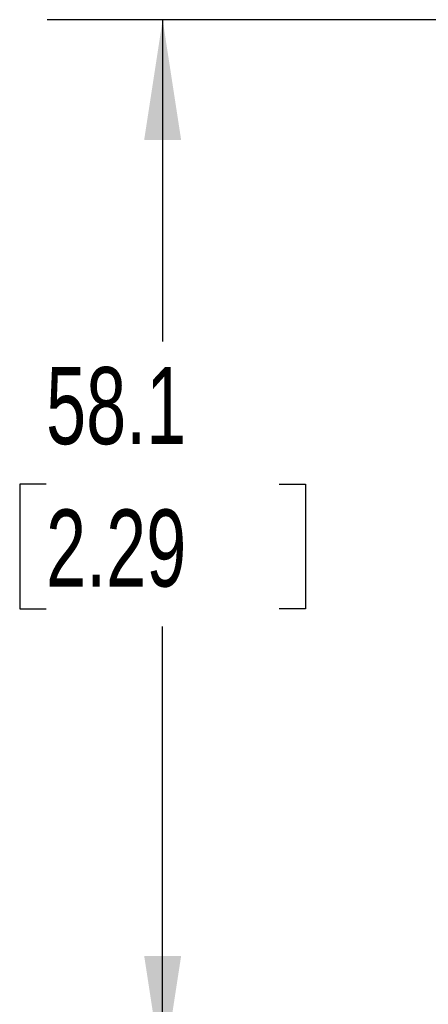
# Model space of a CAD drawing. Header units: millimetres. Extents: x 0 to 559, y 0 to 432.
# Tile 11 of 26: x 166 to 188, y 311 to 365. Entities that reach past the tile are written whole.
import ezdxf

# ---------------------------------------------------------------- set-up
doc = ezdxf.new("R2010")
doc.units = ezdxf.units.MM
doc.header["$LTSCALE"] = 2
doc.layers.add('DIMENSIONS', color=140, linetype='Continuous', lineweight=25)
doc.styles.add('SLDTEXTSTYLE0', font='TXT', dxfattribs={"width": 0.7})
doc.dimstyles.new('SLDDIMSTYLE1', dxfattribs={"dimtxt": 4.316016, "dimasz": 6.604, "dimexe": 0, "dimexo": 0.0625, "dimgap": 1.079004, "dimtad": 0, "dimtih": 1, "dimtoh": 1, "dimdec": 1, "dimrnd": 1e-09, "dimzin": 12, "dimdsep": 46, "dimtxsty": 'SLDTEXTSTYLE0', "dimsah": 1, "dimcen": 0.09, "dimadec": 0, "dimazin": 3, "dimtfac": 1, "dimtdec": 1, "dimtofl": 0, "dimtmove": 0, "dimatfit": 3, "dimfxl": 0, "dimfrac": 2, "dimtolj": 1, "dimtzin": 12, "dimarcsym": 0})

# ---------------------------------------------------------------- blocks, each defined once
blk = doc.blocks.new('_D_5')
at = {"layer": 'DIMENSIONS'}
for p, q in [((203.699, 364.634), (167.06, 364.634)), ((173.41, 364.634), (173.41, 346.945)), ((166.998, 339.119), (165.548, 339.119)), ((165.548, 339.119), (165.548, 332.26)), ((179.823, 339.119), (181.273, 339.119)), ((181.273, 339.119), (181.273, 332.26)), ((165.548, 332.26), (166.998, 332.26)), ((181.273, 332.26), (179.823, 332.26)), ((173.41, 306.584), (173.41, 331.294)), ((195.019, 306.584), (167.06, 306.584))]:
    blk.add_line(p, q, dxfattribs=at)
for points in [[(173.41, 364.634), (172.394, 358.03), (174.426, 358.03)], [(173.41, 306.584), (174.426, 313.188), (172.394, 313.188)]]:
    blk.add_solid(points, dxfattribs=at)
at = {"layer": 'DIMENSIONS', "char_height": 4.2333, "attachment_point": 1, "style": 'SLDTEXTSTYLE0'}
for s, insert in [('58.1', (166.998, 345.543)), ('2.29', (166.998, 337.717))]:
    blk.add_mtext(s, dxfattribs=dict(at, insert=insert))

msp = doc.modelspace()

# ---------------------------------------------------------------- dimensions: what is measured, and where the dimension line sits
at = {"layer": 'DIMENSIONS'}
dim = msp.add_linear_dim(base=(173.410495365, 306.584062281), p1=(206.239497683, 364.634062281), p2=(197.559497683, 306.584062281), angle=90, dimstyle='SLDDIMSTYLE1', dxfattribs=at)
dim.commit()
dim.dimension.update_dxf_attribs({"geometry": '_D_5', "text_midpoint": (173.410495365, 339.119376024), "dimtype": 160})

doc.saveas('drawing.dxf')
